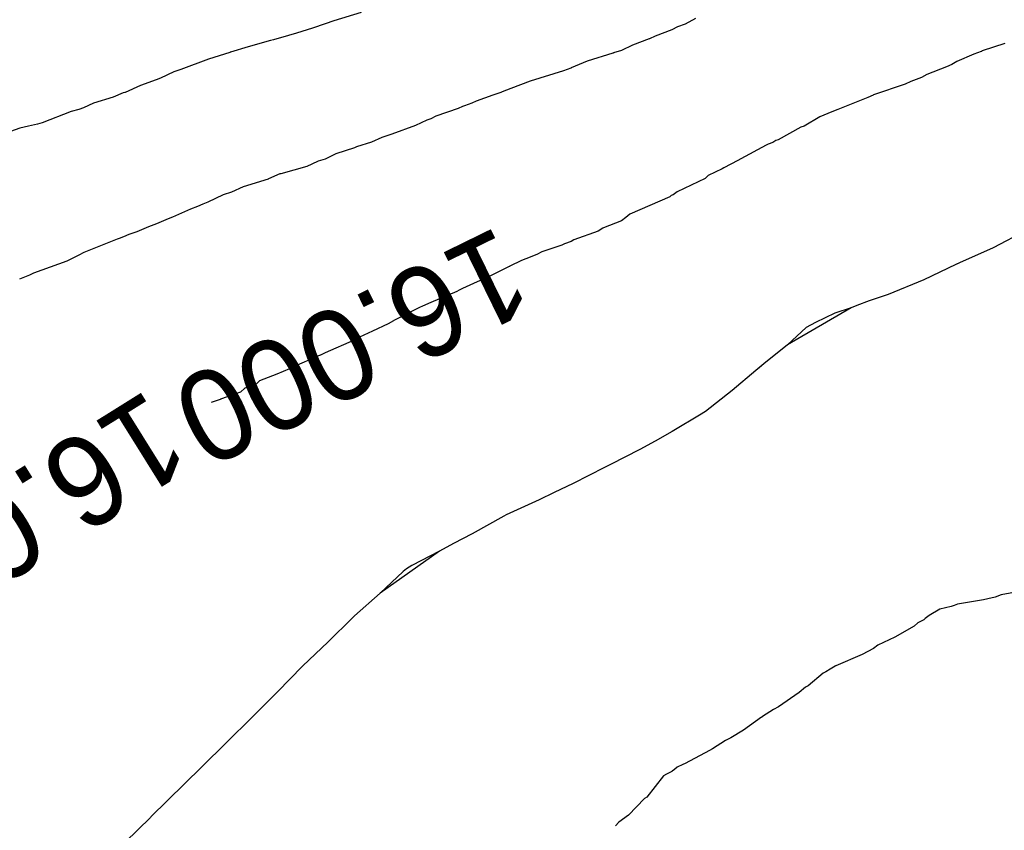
# Model space of a CAD drawing. Extents: x 158343 to 162498, y 431347 to 434500.
# Tile 204 of 220: x 159608 to 159628, y 434135 to 434151. Entities that reach past the tile are written whole.
import ezdxf

# ---------------------------------------------------------------- set-up
doc = ezdxf.new("R2010")
doc.units = 0
doc.header["$LTSCALE"] = 10
doc.header["$MEASUREMENT"] = 0
doc.layers.add('000_arcering', color=8, linetype='CONTINUOUS')
doc.layers.add('def. con-hoogtelijn (index)', color=8, linetype='CONTINUOUS')
doc.styles.add('Style-WORKING', font='WORKING.shx')

# ---------------------------------------------------------------- blocks, each defined once
blk = doc.blocks.new('bestaande hoogtelijnen')
at = {"layer": 'def. con-hoogtelijn (index)'}
for p, q in [((-52.821, 84.981), (-53.362, 84.818)), ((-52.821, 84.981), (-53.362, 84.818)), ((-52.821, 84.981), (-53.362, 84.818)), ((-53.362, 84.818), (-53.534, 84.757)), ((-53.362, 84.818), (-53.534, 84.757)), ((-53.362, 84.818), (-53.534, 84.757)), ((-46.193, 84.864), (-46.394, 84.754)), ((-46.193, 84.864), (-46.394, 84.754)), ((-54.105, 84.574), (-54.42, 84.483)), ((-54.105, 84.574), (-54.42, 84.483)), ((-54.105, 84.574), (-54.42, 84.483)), ((-53.79, 84.674), (-54.105, 84.574)), ((-53.79, 84.674), (-54.105, 84.574)), ((-53.79, 84.674), (-54.105, 84.574)), ((-53.534, 84.757), (-53.79, 84.674)), ((-53.534, 84.757), (-53.79, 84.674)), ((-53.534, 84.757), (-53.79, 84.674)), ((-46.659, 84.642), (-46.989, 84.515)), ((-46.659, 84.642), (-46.989, 84.515)), ((-46.549, 84.699), (-46.659, 84.642)), ((-46.549, 84.699), (-46.659, 84.642)), ((-46.394, 84.754), (-46.549, 84.699)), ((-46.394, 84.754), (-46.549, 84.699)), ((-54.619, 84.425), (-55.062, 84.304)), ((-54.619, 84.425), (-55.062, 84.304)), ((-54.619, 84.425), (-55.062, 84.304)), ((-54.558, 84.442), (-54.619, 84.425)), ((-54.558, 84.442), (-54.619, 84.425)), ((-54.558, 84.442), (-54.619, 84.425)), ((-54.541, 84.447), (-54.558, 84.442)), ((-54.541, 84.447), (-54.558, 84.442)), ((-54.541, 84.447), (-54.558, 84.442)), ((-54.42, 84.483), (-54.541, 84.447)), ((-54.42, 84.483), (-54.541, 84.447)), ((-54.42, 84.483), (-54.541, 84.447)), ((-47.11, 84.458), (-47.437, 84.337)), ((-47.11, 84.458), (-47.437, 84.337)), ((-47.101, 84.461), (-47.11, 84.458)), ((-47.101, 84.461), (-47.11, 84.458)), ((-46.989, 84.515), (-47.101, 84.461)), ((-46.989, 84.515), (-47.101, 84.461)), ((-55.424, 84.193), (-55.852, 84.058)), ((-55.424, 84.193), (-55.852, 84.058)), ((-55.424, 84.193), (-55.852, 84.058)), ((-55.42, 84.195), (-55.424, 84.193)), ((-55.42, 84.195), (-55.424, 84.193)), ((-55.42, 84.195), (-55.424, 84.193)), ((-55.412, 84.197), (-55.42, 84.195)), ((-55.412, 84.197), (-55.42, 84.195)), ((-55.412, 84.197), (-55.42, 84.195)), ((-55.062, 84.304), (-55.412, 84.197)), ((-55.062, 84.304), (-55.412, 84.197)), ((-55.062, 84.304), (-55.412, 84.197)), ((-47.659, 84.232), (-47.814, 84.181)), ((-47.659, 84.232), (-47.814, 84.181)), ((-47.437, 84.337), (-47.659, 84.232)), ((-47.437, 84.337), (-47.659, 84.232)), ((-40.523, 84.207), (-40.669, 84.157)), ((-40.523, 84.207), (-40.669, 84.157)), ((-40.523, 84.207), (-40.669, 84.157)), ((-40.513, 84.212), (-40.523, 84.207)), ((-40.513, 84.212), (-40.523, 84.207)), ((-40.513, 84.212), (-40.523, 84.207)), ((-40.5, 84.22), (-40.513, 84.212)), ((-40.5, 84.22), (-40.513, 84.212)), ((-40.5, 84.22), (-40.513, 84.212)), ((-40.055, 84.366), (-40.5, 84.22)), ((-40.055, 84.366), (-40.5, 84.22)), ((-40.055, 84.366), (-40.5, 84.22)), ((-55.852, 84.058), (-56.4, 83.856)), ((-55.852, 84.058), (-56.4, 83.856)), ((-55.852, 84.058), (-56.4, 83.856)), ((-48.339, 84.021), (-48.657, 83.883)), ((-48.339, 84.021), (-48.657, 83.883)), ((-47.829, 84.174), (-48.339, 84.021)), ((-47.829, 84.174), (-48.339, 84.021)), ((-47.819, 84.179), (-47.829, 84.174)), ((-47.819, 84.179), (-47.829, 84.174)), ((-47.814, 84.181), (-47.819, 84.179)), ((-47.814, 84.181), (-47.819, 84.179)), ((-41.007, 84.014), (-41.103, 83.953)), ((-41.007, 84.014), (-41.103, 83.953)), ((-41.007, 84.014), (-41.103, 83.953)), ((-40.669, 84.157), (-41.007, 84.014)), ((-40.669, 84.157), (-41.007, 84.014)), ((-40.669, 84.157), (-41.007, 84.014)), ((-56.54, 83.809), (-56.8, 83.684)), ((-56.54, 83.809), (-56.8, 83.684)), ((-56.54, 83.809), (-56.8, 83.684)), ((-56.4, 83.856), (-56.54, 83.809)), ((-56.4, 83.856), (-56.54, 83.809)), ((-56.4, 83.856), (-56.54, 83.809)), ((-48.805, 83.827), (-49.467, 83.621)), ((-48.805, 83.827), (-49.467, 83.621)), ((-48.663, 83.881), (-48.805, 83.827)), ((-48.663, 83.881), (-48.805, 83.827)), ((-48.659, 83.882), (-48.663, 83.881)), ((-48.659, 83.882), (-48.663, 83.881)), ((-48.657, 83.883), (-48.659, 83.882)), ((-48.657, 83.883), (-48.659, 83.882)), ((-41.212, 83.906), (-41.598, 83.752)), ((-41.212, 83.906), (-41.598, 83.752)), ((-41.212, 83.906), (-41.598, 83.752)), ((-41.103, 83.953), (-41.212, 83.906)), ((-41.103, 83.953), (-41.212, 83.906)), ((-41.103, 83.953), (-41.212, 83.906)), ((-56.891, 83.645), (-57.2, 83.536)), ((-56.891, 83.645), (-57.2, 83.536)), ((-56.891, 83.645), (-57.2, 83.536)), ((-56.8, 83.684), (-56.891, 83.645)), ((-56.8, 83.684), (-56.891, 83.645)), ((-56.8, 83.684), (-56.891, 83.645)), ((-49.467, 83.621), (-49.659, 83.55)), ((-49.467, 83.621), (-49.659, 83.55)), ((-41.92, 83.613), (-42.031, 83.564)), ((-41.92, 83.613), (-42.031, 83.564)), ((-41.92, 83.613), (-42.031, 83.564)), ((-41.708, 83.694), (-41.92, 83.613)), ((-41.708, 83.694), (-41.92, 83.613)), ((-41.708, 83.694), (-41.92, 83.613)), ((-41.598, 83.752), (-41.708, 83.694)), ((-41.598, 83.752), (-41.708, 83.694)), ((-41.598, 83.752), (-41.708, 83.694)), ((-57.2, 83.536), (-57.504, 83.399)), ((-57.2, 83.536), (-57.504, 83.399)), ((-57.2, 83.536), (-57.504, 83.399)), ((-50.041, 83.401), (-50.051, 83.398)), ((-50.041, 83.401), (-50.051, 83.398)), ((-49.989, 83.42), (-50.041, 83.401)), ((-49.989, 83.42), (-50.041, 83.401)), ((-49.659, 83.55), (-49.989, 83.42)), ((-49.659, 83.55), (-49.989, 83.42)), ((-42.031, 83.564), (-42.656, 83.352)), ((-42.031, 83.564), (-42.656, 83.352)), ((-42.031, 83.564), (-42.656, 83.352)), ((-57.742, 83.305), (-58.133, 83.185)), ((-57.742, 83.305), (-58.133, 83.185)), ((-57.742, 83.305), (-58.133, 83.185)), ((-57.542, 83.388), (-57.742, 83.305)), ((-57.542, 83.388), (-57.742, 83.305)), ((-57.542, 83.388), (-57.742, 83.305)), ((-57.513, 83.397), (-57.542, 83.388)), ((-57.513, 83.397), (-57.542, 83.388)), ((-57.513, 83.397), (-57.542, 83.388)), ((-57.504, 83.399), (-57.513, 83.397)), ((-57.504, 83.399), (-57.513, 83.397)), ((-57.504, 83.399), (-57.513, 83.397)), ((-50.538, 83.222), (-50.625, 83.188)), ((-50.538, 83.222), (-50.625, 83.188)), ((-50.211, 83.345), (-50.538, 83.222)), ((-50.211, 83.345), (-50.538, 83.222)), ((-50.051, 83.398), (-50.211, 83.345)), ((-50.051, 83.398), (-50.211, 83.345)), ((-42.773, 83.296), (-43.368, 83.061)), ((-42.773, 83.296), (-43.368, 83.061)), ((-42.773, 83.296), (-43.368, 83.061)), ((-42.668, 83.346), (-42.773, 83.296)), ((-42.668, 83.346), (-42.773, 83.296)), ((-42.668, 83.346), (-42.773, 83.296)), ((-42.656, 83.352), (-42.668, 83.346)), ((-42.656, 83.352), (-42.668, 83.346)), ((-42.656, 83.352), (-42.668, 83.346)), ((-58.576, 83.021), (-59.148, 82.792)), ((-58.576, 83.021), (-59.148, 82.792)), ((-58.576, 83.021), (-59.148, 82.792)), ((-58.42, 83.057), (-58.576, 83.021)), ((-58.42, 83.057), (-58.576, 83.021)), ((-58.42, 83.057), (-58.576, 83.021)), ((-58.331, 83.095), (-58.42, 83.057)), ((-58.331, 83.095), (-58.42, 83.057)), ((-58.331, 83.095), (-58.42, 83.057)), ((-58.133, 83.185), (-58.331, 83.095)), ((-58.133, 83.185), (-58.331, 83.095)), ((-58.133, 83.185), (-58.331, 83.095)), ((-50.901, 83.077), (-51.34, 82.927)), ((-50.901, 83.077), (-51.34, 82.927)), ((-50.809, 83.121), (-50.901, 83.077)), ((-50.809, 83.121), (-50.901, 83.077)), ((-50.775, 83.135), (-50.809, 83.121)), ((-50.775, 83.135), (-50.809, 83.121)), ((-50.625, 83.188), (-50.775, 83.135)), ((-50.625, 83.188), (-50.775, 83.135)), ((-43.486, 83.013), (-43.721, 82.914)), ((-43.486, 83.013), (-43.721, 82.914)), ((-43.486, 83.013), (-43.721, 82.914)), ((-43.368, 83.061), (-43.486, 83.013)), ((-43.368, 83.061), (-43.486, 83.013)), ((-43.368, 83.061), (-43.486, 83.013)), ((-51.517, 82.848), (-51.746, 82.743)), ((-51.517, 82.848), (-51.746, 82.743)), ((-51.44, 82.877), (-51.517, 82.848)), ((-51.44, 82.877), (-51.517, 82.848)), ((-51.34, 82.927), (-51.44, 82.877)), ((-51.34, 82.927), (-51.44, 82.877)), ((-43.721, 82.914), (-44.034, 82.728)), ((-43.721, 82.914), (-44.034, 82.728)), ((-43.721, 82.914), (-44.034, 82.728)), ((-59.592, 82.69), (-60.163, 82.486)), ((-59.592, 82.69), (-60.163, 82.486)), ((-59.592, 82.69), (-60.163, 82.486)), ((-59.42, 82.728), (-59.592, 82.69)), ((-59.42, 82.728), (-59.592, 82.69)), ((-59.42, 82.728), (-59.592, 82.69)), ((-59.244, 82.771), (-59.42, 82.728)), ((-59.244, 82.771), (-59.42, 82.728)), ((-59.244, 82.771), (-59.42, 82.728)), ((-59.148, 82.792), (-59.244, 82.771)), ((-59.148, 82.792), (-59.244, 82.771)), ((-59.148, 82.792), (-59.244, 82.771)), ((-51.746, 82.743), (-52.212, 82.572)), ((-51.746, 82.743), (-52.212, 82.572)), ((-44.098, 82.706), (-44.552, 82.458)), ((-44.098, 82.706), (-44.552, 82.458)), ((-44.098, 82.706), (-44.552, 82.458)), ((-44.034, 82.728), (-44.098, 82.706)), ((-44.034, 82.728), (-44.098, 82.706)), ((-44.034, 82.728), (-44.098, 82.706)), ((-52.412, 82.501), (-52.618, 82.415)), ((-52.412, 82.501), (-52.618, 82.415)), ((-52.212, 82.572), (-52.412, 82.501)), ((-52.212, 82.572), (-52.412, 82.501)), ((-44.593, 82.443), (-44.659, 82.407)), ((-44.593, 82.443), (-44.659, 82.407)), ((-44.593, 82.443), (-44.659, 82.407)), ((-44.552, 82.458), (-44.593, 82.443)), ((-44.552, 82.458), (-44.593, 82.443)), ((-44.552, 82.458), (-44.593, 82.443)), ((-52.957, 82.298), (-53.325, 82.181)), ((-52.957, 82.298), (-53.325, 82.181)), ((-52.944, 82.304), (-52.957, 82.298)), ((-52.944, 82.304), (-52.957, 82.298)), ((-52.917, 82.317), (-52.944, 82.304)), ((-52.917, 82.317), (-52.944, 82.304)), ((-52.618, 82.415), (-52.917, 82.317)), ((-52.618, 82.415), (-52.917, 82.317)), ((-44.787, 82.352), (-45.29, 82.078)), ((-44.787, 82.352), (-45.29, 82.078)), ((-44.787, 82.352), (-45.29, 82.078)), ((-44.75, 82.371), (-44.787, 82.352)), ((-44.75, 82.371), (-44.787, 82.352)), ((-44.75, 82.371), (-44.787, 82.352)), ((-44.731, 82.381), (-44.75, 82.371)), ((-44.731, 82.381), (-44.75, 82.371)), ((-44.731, 82.381), (-44.75, 82.371)), ((-44.677, 82.399), (-44.731, 82.381)), ((-44.677, 82.399), (-44.731, 82.381)), ((-44.677, 82.399), (-44.731, 82.381)), ((-44.659, 82.407), (-44.677, 82.399)), ((-44.659, 82.407), (-44.677, 82.399)), ((-44.659, 82.407), (-44.677, 82.399)), ((-53.674, 82.035), (-53.799, 81.975)), ((-53.674, 82.035), (-53.799, 81.975)), ((-53.534, 82.076), (-53.674, 82.035)), ((-53.534, 82.076), (-53.674, 82.035)), ((-53.325, 82.181), (-53.534, 82.076)), ((-53.325, 82.181), (-53.534, 82.076)), ((-45.353, 82.047), (-45.628, 81.903)), ((-45.353, 82.047), (-45.628, 81.903)), ((-45.353, 82.047), (-45.628, 81.903)), ((-45.29, 82.078), (-45.353, 82.047)), ((-45.29, 82.078), (-45.353, 82.047)), ((-45.29, 82.078), (-45.353, 82.047)), ((-53.901, 81.928), (-54.418, 81.787)), ((-53.901, 81.928), (-54.418, 81.787)), ((-53.799, 81.975), (-53.901, 81.928)), ((-53.799, 81.975), (-53.901, 81.928)), ((-45.659, 81.886), (-45.938, 81.75)), ((-45.659, 81.886), (-45.938, 81.75)), ((-45.659, 81.886), (-45.938, 81.75)), ((-45.628, 81.903), (-45.659, 81.886)), ((-45.628, 81.903), (-45.659, 81.886)), ((-45.628, 81.903), (-45.659, 81.886)), ((-54.664, 81.681), (-55.164, 81.523)), ((-54.664, 81.681), (-55.164, 81.523)), ((-54.662, 81.682), (-54.664, 81.681)), ((-54.662, 81.682), (-54.664, 81.681)), ((-54.432, 81.783), (-54.662, 81.682)), ((-54.432, 81.783), (-54.662, 81.682)), ((-54.418, 81.787), (-54.432, 81.783)), ((-54.418, 81.787), (-54.432, 81.783)), ((-46, 81.693), (-46.554, 81.43)), ((-46, 81.693), (-46.554, 81.43)), ((-46, 81.693), (-46.554, 81.43)), ((-45.938, 81.75), (-46, 81.693)), ((-45.938, 81.75), (-46, 81.693)), ((-45.938, 81.75), (-46, 81.693)), ((-55.164, 81.523), (-55.396, 81.423)), ((-55.164, 81.523), (-55.396, 81.423)), ((-55.558, 81.368), (-55.862, 81.222)), ((-55.558, 81.368), (-55.862, 81.222)), ((-55.396, 81.423), (-55.558, 81.368)), ((-55.396, 81.423), (-55.558, 81.368)), ((-46.697, 81.33), (-47.492, 80.985)), ((-46.697, 81.33), (-47.492, 80.985)), ((-46.697, 81.33), (-47.492, 80.985)), ((-46.67, 81.352), (-46.697, 81.33)), ((-46.67, 81.352), (-46.697, 81.33)), ((-46.67, 81.352), (-46.697, 81.33)), ((-46.632, 81.368), (-46.67, 81.352)), ((-46.632, 81.368), (-46.67, 81.352)), ((-46.632, 81.368), (-46.67, 81.352)), ((-46.554, 81.43), (-46.632, 81.368)), ((-46.554, 81.43), (-46.632, 81.368)), ((-46.554, 81.43), (-46.632, 81.368)), ((-56.206, 81.082), (-56.562, 80.922)), ((-56.206, 81.082), (-56.562, 80.922)), ((-56.068, 81.135), (-56.206, 81.082)), ((-56.068, 81.135), (-56.206, 81.082)), ((-55.962, 81.18), (-56.068, 81.135)), ((-55.962, 81.18), (-56.068, 81.135)), ((-55.862, 81.222), (-55.962, 81.18)), ((-55.862, 81.222), (-55.962, 81.18)), ((-56.648, 80.892), (-56.882, 80.794)), ((-56.648, 80.892), (-56.882, 80.794)), ((-56.562, 80.922), (-56.648, 80.892)), ((-56.562, 80.922), (-56.648, 80.892)), ((-47.57, 80.919), (-47.659, 80.85)), ((-47.57, 80.919), (-47.659, 80.85)), ((-47.57, 80.919), (-47.659, 80.85)), ((-47.492, 80.985), (-47.57, 80.919)), ((-47.492, 80.985), (-47.57, 80.919)), ((-47.492, 80.985), (-47.57, 80.919)), ((-57.041, 80.736), (-57.271, 80.631)), ((-57.041, 80.736), (-57.271, 80.631)), ((-56.882, 80.794), (-57.041, 80.736)), ((-56.882, 80.794), (-57.041, 80.736)), ((-48.027, 80.706), (-48.122, 80.649)), ((-48.027, 80.706), (-48.122, 80.649)), ((-48.027, 80.706), (-48.122, 80.649)), ((-48.013, 80.715), (-48.027, 80.706)), ((-48.013, 80.715), (-48.027, 80.706)), ((-48.013, 80.715), (-48.027, 80.706)), ((-47.659, 80.85), (-48.013, 80.715)), ((-47.659, 80.85), (-48.013, 80.715)), ((-47.659, 80.85), (-48.013, 80.715)), ((-57.659, 80.488), (-58.325, 80.221)), ((-57.659, 80.488), (-58.325, 80.221)), ((-57.625, 80.502), (-57.659, 80.488)), ((-57.625, 80.502), (-57.659, 80.488)), ((-57.538, 80.536), (-57.625, 80.502)), ((-57.538, 80.536), (-57.625, 80.502)), ((-57.433, 80.58), (-57.538, 80.536)), ((-57.433, 80.58), (-57.538, 80.536)), ((-57.271, 80.631), (-57.433, 80.58)), ((-57.271, 80.631), (-57.433, 80.58)), ((-48.602, 80.473), (-48.659, 80.44)), ((-48.602, 80.473), (-48.659, 80.44)), ((-48.602, 80.473), (-48.659, 80.44)), ((-48.122, 80.649), (-48.602, 80.473)), ((-48.122, 80.649), (-48.602, 80.473)), ((-48.122, 80.649), (-48.602, 80.473)), ((-39.63, 80.657), (-40.286, 80.313)), ((-39.63, 80.657), (-40.286, 80.313)), ((-48.84, 80.367), (-49.24, 80.236)), ((-48.84, 80.367), (-48.881, 80.353)), ((-48.84, 80.367), (-48.881, 80.353)), ((-48.79, 80.394), (-48.84, 80.367)), ((-48.79, 80.394), (-48.84, 80.367)), ((-48.79, 80.394), (-48.84, 80.367)), ((-48.659, 80.44), (-48.79, 80.394)), ((-48.659, 80.44), (-48.79, 80.394)), ((-48.659, 80.44), (-48.79, 80.394)), ((-40.286, 80.313), (-40.953, 80.019)), ((-40.286, 80.313), (-40.953, 80.019)), ((-58.512, 80.122), (-58.659, 80.052)), ((-58.512, 80.122), (-58.659, 80.052)), ((-58.425, 80.169), (-58.512, 80.122)), ((-58.425, 80.169), (-58.512, 80.122)), ((-58.325, 80.221), (-58.425, 80.169)), ((-58.325, 80.221), (-58.425, 80.169)), ((-49.555, 80.101), (-49.64, 80.067)), ((-49.338, 80.185), (-49.555, 80.101)), ((-49.24, 80.236), (-49.338, 80.185)), ((-58.659, 80.052), (-59.325, 79.813)), ((-58.659, 80.052), (-59.325, 79.813)), ((-49.889, 79.945), (-50.137, 79.821)), ((-49.882, 79.949), (-49.889, 79.945)), ((-49.87, 79.955), (-49.882, 79.949)), ((-49.64, 80.067), (-49.87, 79.955)), ((-41.026, 79.984), (-41.658, 79.685)), ((-41.026, 79.984), (-41.658, 79.685)), ((-40.953, 80.019), (-41.026, 79.984)), ((-40.953, 80.019), (-41.026, 79.984)), ((-40.979, 80.006), (-41.026, 79.984)), ((-40.979, 80.006), (-41.026, 79.984)), ((-40.953, 80.019), (-40.979, 80.006)), ((-40.953, 80.019), (-40.979, 80.006)), ((-59.404, 79.776), (-59.598, 79.697)), ((-59.404, 79.776), (-59.598, 79.697)), ((-59.325, 79.813), (-59.404, 79.776)), ((-59.325, 79.813), (-59.404, 79.776)), ((-50.242, 79.769), (-50.814, 79.507)), ((-50.137, 79.821), (-50.242, 79.769)), ((-50.814, 79.507), (-50.876, 79.477)), ((-41.658, 79.685), (-42.368, 79.394)), ((-41.658, 79.685), (-42.368, 79.394)), ((-50.926, 79.453), (-51.441, 79.235)), ((-50.876, 79.477), (-50.926, 79.453)), ((-42.368, 79.394), (-42.746, 79.265)), ((-42.368, 79.394), (-42.746, 79.265)), ((-51.651, 79.137), (-52.172, 78.873)), ((-51.618, 79.152), (-51.651, 79.137)), ((-51.549, 79.185), (-51.618, 79.152)), ((-51.441, 79.235), (-51.549, 79.185)), ((-43.102, 79.128), (-44.365, 78.391)), ((-43.102, 79.128), (-44.365, 78.391)), ((-43.102, 79.128), (-43.425, 79.019)), ((-43.102, 79.128), (-43.425, 79.019)), ((-42.992, 79.174), (-43.102, 79.128)), ((-42.992, 79.174), (-43.102, 79.128)), ((-42.746, 79.265), (-42.992, 79.174)), ((-42.746, 79.265), (-42.992, 79.174)), ((-43.425, 79.019), (-43.807, 78.834)), ((-43.425, 79.019), (-43.807, 78.834)), ((-52.285, 78.811), (-52.597, 78.662)), ((-52.18, 78.869), (-52.285, 78.811)), ((-52.172, 78.873), (-52.18, 78.869)), ((-43.992, 78.735), (-44.365, 78.391)), ((-43.992, 78.735), (-44.365, 78.391)), ((-43.807, 78.834), (-43.992, 78.735)), ((-43.807, 78.834), (-43.992, 78.735)), ((-52.852, 78.545), (-52.914, 78.513)), ((-52.597, 78.662), (-52.852, 78.545)), ((-52.96, 78.487), (-53.536, 78.234)), ((-52.914, 78.513), (-52.96, 78.487)), ((-44.365, 78.391), (-44.832, 78.019)), ((-44.365, 78.391), (-44.832, 78.019)), ((-53.633, 78.185), (-54.213, 77.935)), ((-53.627, 78.188), (-53.633, 78.185)), ((-53.536, 78.234), (-53.627, 78.188)), ((-54.213, 77.935), (-54.23, 77.924)), ((-44.832, 78.019), (-44.992, 77.886)), ((-44.832, 78.019), (-44.992, 77.886)), ((-44.918, 77.944), (-44.992, 77.886)), ((-44.918, 77.944), (-44.992, 77.886)), ((-44.832, 78.019), (-44.918, 77.944)), ((-44.832, 78.019), (-44.918, 77.944)), ((-54.492, 77.811), (-54.839, 77.679)), ((-54.242, 77.915), (-54.492, 77.811)), ((-54.23, 77.924), (-54.242, 77.915)), ((-44.992, 77.886), (-45.462, 77.489)), ((-44.992, 77.886), (-45.462, 77.489)), ((-54.914, 77.608), (-55.129, 77.532)), ((-54.839, 77.679), (-54.914, 77.608)), ((-55.214, 77.457), (-55.612, 77.312)), ((-55.129, 77.532), (-55.214, 77.457)), ((-45.462, 77.489), (-45.992, 77.073)), ((-45.462, 77.489), (-45.992, 77.073)), ((-55.619, 77.306), (-55.795, 77.25)), ((-55.615, 77.309), (-55.619, 77.306)), ((-55.612, 77.312), (-55.615, 77.309)), ((-46.078, 77.019), (-46.65, 76.677)), ((-46.078, 77.019), (-46.65, 76.677)), ((-45.992, 77.073), (-46.078, 77.019)), ((-45.992, 77.073), (-46.078, 77.019)), ((-46.024, 77.051), (-46.078, 77.019)), ((-46.024, 77.051), (-46.078, 77.019)), ((-45.992, 77.073), (-46.024, 77.051)), ((-45.992, 77.073), (-46.024, 77.051)), ((-46.65, 76.677), (-46.992, 76.481)), ((-46.65, 76.677), (-46.992, 76.481)), ((-46.992, 76.481), (-47.293, 76.32)), ((-46.992, 76.481), (-47.293, 76.32)), ((-47.293, 76.32), (-47.879, 76.019)), ((-47.293, 76.32), (-47.879, 76.019)), ((-47.953, 75.979), (-47.992, 75.959)), ((-47.953, 75.979), (-47.992, 75.959)), ((-47.879, 76.019), (-47.953, 75.979)), ((-47.879, 76.019), (-47.953, 75.979)), ((-47.992, 75.959), (-48.618, 75.645)), ((-47.992, 75.959), (-48.618, 75.645)), ((-48.618, 75.645), (-48.992, 75.462)), ((-48.618, 75.645), (-48.992, 75.462)), ((-48.992, 75.462), (-49.292, 75.318)), ((-48.992, 75.462), (-49.292, 75.318)), ((-49.292, 75.318), (-49.944, 75.019)), ((-49.292, 75.318), (-49.944, 75.019)), ((-49.944, 75.019), (-49.992, 74.994)), ((-49.944, 75.019), (-49.992, 74.994)), ((-49.992, 74.994), (-50.62, 74.647)), ((-49.992, 74.994), (-50.62, 74.647)), ((-50.62, 74.647), (-50.992, 74.451)), ((-50.62, 74.647), (-50.992, 74.451)), ((-50.992, 74.451), (-51.271, 74.298)), ((-50.992, 74.451), (-51.271, 74.298)), ((-51.271, 74.298), (-52.444, 73.471)), ((-51.271, 74.298), (-52.444, 73.471)), ((-51.271, 74.298), (-51.819, 74.019)), ((-51.271, 74.298), (-51.819, 74.019)), ((-51.992, 73.899), (-52.444, 73.471)), ((-51.992, 73.899), (-52.444, 73.471)), ((-51.923, 73.95), (-51.992, 73.899)), ((-51.923, 73.95), (-51.992, 73.899)), ((-51.819, 74.019), (-51.923, 73.95)), ((-51.819, 74.019), (-51.923, 73.95)), ((-52.444, 73.471), (-52.951, 73.019)), ((-52.444, 73.471), (-52.951, 73.019)), ((-39.661, 73.521), (-40.129, 73.437)), ((-39.661, 73.521), (-40.129, 73.437)), ((-39.661, 73.521), (-40.129, 73.437)), ((-40.993, 73.248), (-41.056, 73.226)), ((-40.993, 73.248), (-41.056, 73.226)), ((-40.993, 73.248), (-41.056, 73.226)), ((-40.476, 73.336), (-40.993, 73.248)), ((-40.476, 73.336), (-40.993, 73.248)), ((-40.476, 73.336), (-40.993, 73.248)), ((-40.388, 73.358), (-40.476, 73.336)), ((-40.388, 73.358), (-40.476, 73.336)), ((-40.388, 73.358), (-40.476, 73.336)), ((-40.247, 73.389), (-40.388, 73.358)), ((-40.247, 73.389), (-40.388, 73.358)), ((-40.247, 73.389), (-40.388, 73.358)), ((-40.129, 73.437), (-40.247, 73.389)), ((-40.129, 73.437), (-40.247, 73.389)), ((-40.129, 73.437), (-40.247, 73.389)), ((-41.344, 73.149), (-41.554, 73.026)), ((-41.344, 73.149), (-41.554, 73.026)), ((-41.344, 73.149), (-41.554, 73.026)), ((-41.116, 73.204), (-41.344, 73.149)), ((-41.116, 73.204), (-41.344, 73.149)), ((-41.116, 73.204), (-41.344, 73.149)), ((-41.097, 73.211), (-41.116, 73.204)), ((-41.097, 73.211), (-41.116, 73.204)), ((-41.097, 73.211), (-41.116, 73.204)), ((-41.056, 73.226), (-41.097, 73.211)), ((-41.056, 73.226), (-41.097, 73.211)), ((-41.056, 73.226), (-41.097, 73.211)), ((-52.992, 72.979), (-53.475, 72.502)), ((-52.992, 72.979), (-53.475, 72.502)), ((-52.972, 72.999), (-52.992, 72.979)), ((-52.972, 72.999), (-52.992, 72.979)), ((-52.951, 73.019), (-52.972, 72.999)), ((-52.951, 73.019), (-52.972, 72.999)), ((-41.777, 72.878), (-41.855, 72.812)), ((-41.777, 72.878), (-41.855, 72.812)), ((-41.777, 72.878), (-41.855, 72.812)), ((-41.659, 72.942), (-41.777, 72.878)), ((-41.659, 72.942), (-41.777, 72.878)), ((-41.659, 72.942), (-41.777, 72.878)), ((-41.646, 72.952), (-41.659, 72.942)), ((-41.646, 72.952), (-41.659, 72.942)), ((-41.646, 72.952), (-41.659, 72.942)), ((-41.632, 72.964), (-41.646, 72.952)), ((-41.632, 72.964), (-41.646, 72.952)), ((-41.632, 72.964), (-41.646, 72.952)), ((-41.554, 73.026), (-41.632, 72.964)), ((-41.554, 73.026), (-41.632, 72.964)), ((-41.554, 73.026), (-41.632, 72.964)), ((-41.855, 72.812), (-42.233, 72.593)), ((-41.855, 72.812), (-42.233, 72.593)), ((-41.855, 72.812), (-42.233, 72.593)), ((-53.475, 72.502), (-53.983, 72.019)), ((-53.475, 72.502), (-53.983, 72.019)), ((-42.233, 72.593), (-42.57, 72.44)), ((-42.233, 72.593), (-42.57, 72.44)), ((-42.233, 72.593), (-42.57, 72.44)), ((-42.659, 72.37), (-42.881, 72.251)), ((-42.659, 72.37), (-42.881, 72.251)), ((-42.659, 72.37), (-42.881, 72.251)), ((-42.57, 72.44), (-42.659, 72.37)), ((-42.57, 72.44), (-42.659, 72.37)), ((-42.57, 72.44), (-42.659, 72.37)), ((-42.881, 72.251), (-43.406, 72.028)), ((-42.881, 72.251), (-43.406, 72.028)), ((-42.881, 72.251), (-43.406, 72.028)), ((-53.983, 72.019), (-54.483, 71.509)), ((-53.983, 72.019), (-54.483, 71.509)), ((-43.659, 71.879), (-43.958, 71.629)), ((-43.659, 71.879), (-43.958, 71.629)), ((-43.659, 71.879), (-43.958, 71.629)), ((-43.602, 71.911), (-43.659, 71.879)), ((-43.602, 71.911), (-43.659, 71.879)), ((-43.602, 71.911), (-43.659, 71.879)), ((-43.516, 71.962), (-43.602, 71.911)), ((-43.516, 71.962), (-43.602, 71.911)), ((-43.516, 71.962), (-43.602, 71.911)), ((-43.42, 72.019), (-43.516, 71.962)), ((-43.42, 72.019), (-43.516, 71.962)), ((-43.42, 72.019), (-43.516, 71.962)), ((-43.411, 72.024), (-43.42, 72.019)), ((-43.411, 72.024), (-43.42, 72.019)), ((-43.411, 72.024), (-43.42, 72.019)), ((-43.406, 72.028), (-43.411, 72.024)), ((-43.406, 72.028), (-43.411, 72.024)), ((-43.406, 72.028), (-43.411, 72.024)), ((-54.483, 71.509), (-54.974, 71.019)), ((-54.483, 71.509), (-54.974, 71.019)), ((-44.135, 71.495), (-44.542, 71.214)), ((-44.135, 71.495), (-44.542, 71.214)), ((-44.135, 71.495), (-44.542, 71.214)), ((-44.009, 71.602), (-44.135, 71.495)), ((-44.009, 71.602), (-44.135, 71.495)), ((-44.009, 71.602), (-44.135, 71.495)), ((-43.958, 71.629), (-44.009, 71.602)), ((-43.958, 71.629), (-44.009, 71.602)), ((-43.958, 71.629), (-44.009, 71.602)), ((-44.64, 71.164), (-44.861, 71.019)), ((-44.64, 71.164), (-44.861, 71.019)), ((-44.64, 71.164), (-44.861, 71.019)), ((-44.542, 71.214), (-44.64, 71.164)), ((-44.542, 71.214), (-44.64, 71.164)), ((-44.542, 71.214), (-44.64, 71.164)), ((-54.992, 71.001), (-55.485, 70.512)), ((-54.992, 71.001), (-55.485, 70.512)), ((-54.983, 71.01), (-54.992, 71.001)), ((-54.983, 71.01), (-54.992, 71.001)), ((-54.974, 71.019), (-54.983, 71.01)), ((-54.974, 71.019), (-54.983, 71.01)), ((-44.88, 71.009), (-45.235, 70.752)), ((-44.88, 71.009), (-45.235, 70.752)), ((-44.88, 71.009), (-45.235, 70.752)), ((-44.874, 71.012), (-44.88, 71.009)), ((-44.874, 71.012), (-44.88, 71.009)), ((-44.874, 71.012), (-44.88, 71.009)), ((-44.861, 71.019), (-44.874, 71.012)), ((-44.861, 71.019), (-44.874, 71.012)), ((-44.861, 71.019), (-44.874, 71.012)), ((-45.235, 70.752), (-45.492, 70.599)), ((-45.235, 70.752), (-45.492, 70.599)), ((-45.235, 70.752), (-45.492, 70.599)), ((-55.485, 70.512), (-55.989, 70.019)), ((-55.485, 70.512), (-55.989, 70.019)), ((-45.596, 70.546), (-45.851, 70.378)), ((-45.596, 70.546), (-45.851, 70.378)), ((-45.596, 70.546), (-45.851, 70.378)), ((-45.492, 70.599), (-45.596, 70.546)), ((-45.492, 70.599), (-45.596, 70.546)), ((-45.492, 70.599), (-45.596, 70.546)), ((-45.914, 70.348), (-46.393, 70.093)), ((-45.914, 70.348), (-46.393, 70.093)), ((-45.914, 70.348), (-46.393, 70.093)), ((-45.851, 70.378), (-45.914, 70.348)), ((-45.851, 70.378), (-45.914, 70.348)), ((-45.851, 70.378), (-45.914, 70.348)), ((-55.992, 70.016), (-56.992, 69.031)), ((-55.992, 70.016), (-56.992, 69.031)), ((-55.989, 70.019), (-55.992, 70.016)), ((-55.989, 70.019), (-55.992, 70.016)), ((-46.659, 69.934), (-46.763, 69.876)), ((-46.659, 69.934), (-46.763, 69.876)), ((-46.659, 69.934), (-46.763, 69.876)), ((-46.651, 69.938), (-46.659, 69.934)), ((-46.651, 69.938), (-46.659, 69.934)), ((-46.651, 69.938), (-46.659, 69.934)), ((-46.606, 69.974), (-46.651, 69.938)), ((-46.606, 69.974), (-46.651, 69.938)), ((-46.606, 69.974), (-46.651, 69.938)), ((-46.552, 70.019), (-46.606, 69.974)), ((-46.552, 70.019), (-46.606, 69.974)), ((-46.552, 70.019), (-46.606, 69.974)), ((-46.443, 70.069), (-46.552, 70.019)), ((-46.443, 70.069), (-46.552, 70.019)), ((-46.443, 70.069), (-46.552, 70.019)), ((-46.393, 70.093), (-46.443, 70.069)), ((-46.393, 70.093), (-46.443, 70.069)), ((-46.393, 70.093), (-46.443, 70.069)), ((-46.825, 69.843), (-47.155, 69.421)), ((-46.825, 69.843), (-47.155, 69.421)), ((-46.825, 69.843), (-47.155, 69.421)), ((-46.763, 69.876), (-46.825, 69.843)), ((-46.763, 69.876), (-46.825, 69.843)), ((-46.763, 69.876), (-46.825, 69.843)), ((-47.202, 69.395), (-47.518, 69.065)), ((-47.202, 69.395), (-47.518, 69.065)), ((-47.202, 69.395), (-47.518, 69.065)), ((-47.155, 69.421), (-47.202, 69.395)), ((-47.155, 69.421), (-47.202, 69.395)), ((-47.155, 69.421), (-47.202, 69.395)), ((-57.004, 69.018), (-57.501, 68.528)), ((-57.004, 69.018), (-57.501, 68.528)), ((-56.992, 69.031), (-57.004, 69.018)), ((-56.992, 69.031), (-57.004, 69.018)), ((-47.518, 69.065), (-47.713, 68.927)), ((-47.518, 69.065), (-47.713, 68.927)), ((-47.518, 69.065), (-47.713, 68.927)), ((-47.713, 68.927), (-47.779, 68.856)), ((-47.713, 68.927), (-47.779, 68.856)), ((-47.713, 68.927), (-47.779, 68.856))]:
    blk.add_line(p, q, dxfattribs=at)
at = {"layer": 'def. con-hoogtelijn (index)', "style": 'Style-WORKING'}
for rotation, p in [(206.0867, (-50.086, 80.766)), (206.0867, (-50.086, 80.766)), (211.9685, (-57.035, 77.537))]:
    blk.add_text('16.000', height=1.8, rotation=rotation, dxfattribs=at).set_placement(p)

msp = doc.modelspace()

# ---------------------------------------------------------------- block references
at = {"layer": '000_arcering'}
msp.add_blockref('bestaande hoogtelijnen', (159667.804, 434066.432), dxfattribs=at)

doc.saveas('drawing.dxf')
